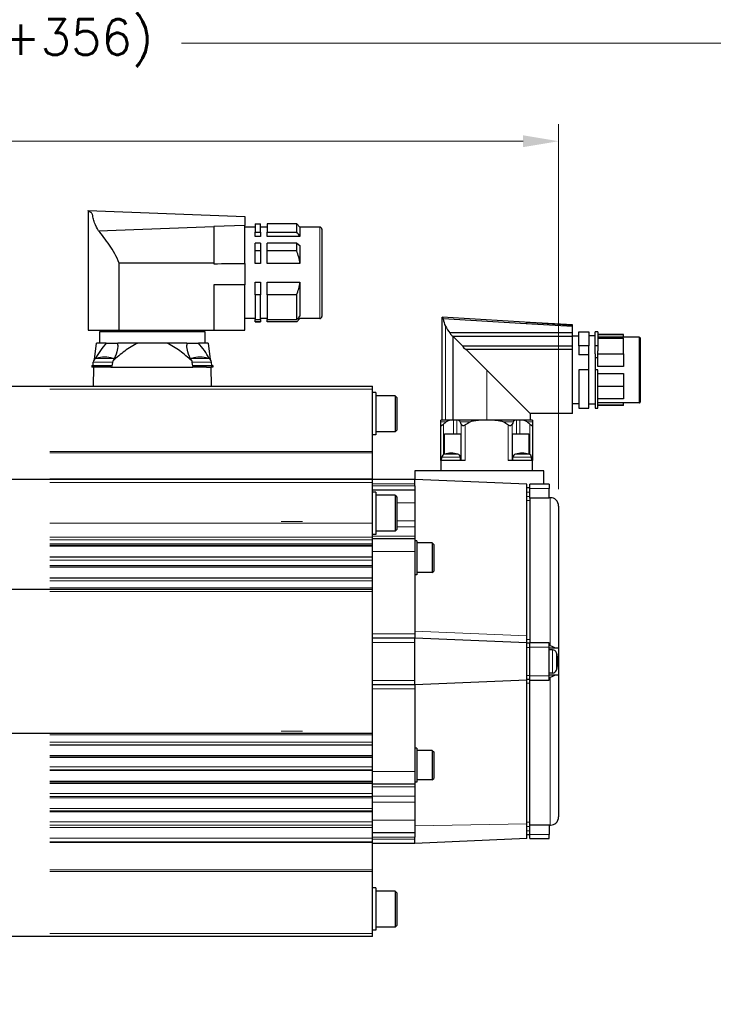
# Model space of a CAD drawing. Extents: x 12273 to 13958, y 5270 to 6468.
# Tile 5 of 22: x 12757 to 12921, y 5850 to 6082. Entities that reach past the tile are written whole.
import ezdxf

# ---------------------------------------------------------------- set-up
doc = ezdxf.new("R2010")
doc.units = 0
doc.header["$LTSCALE"] = 25.4
doc.linetypes.add('DASHEDBIDOT', pattern=[12.4, 3, -3, 0.2, -3, 0.2, -3])
doc.layers.get('Defpoints').update_dxf_attribs({"linetype": 'CONTINUOUS'})
doc.layers.add('ATA-DIM', color=252, linetype='CONTINUOUS', lineweight=25)
doc.layers.add('Layer0000', color=7, linetype='CONTINUOUS', lineweight=25)
doc.styles.get("Standard").update_dxf_attribs({"font": 'simplex.shx'})
doc.dimstyles.new('ata_A1', dxfattribs={"dimtxt": 4.2, "dimasz": 4.2, "dimexe": 2, "dimexo": 2, "dimgap": 2, "dimtad": 0, "dimtih": 1, "dimtoh": 1, "dimdec": 6, "dimdsep": 46, "dimtxsty": 'Standard', "dimcen": 0, "dimclrd": 252, "dimclre": 252, "dimclrt": 4, "dimadec": 6, "dimazin": 2, "dimtfac": 1, "dimtdec": 6, "dimtofl": 0, "dimtmove": 0, "dimatfit": 3, "dimfxl": 0, "dimtolj": 1, "dimtzin": 0, "dimlwd": 0, "dimlwe": 0, "dimarcsym": 0})

# ---------------------------------------------------------------- blocks, each defined once
blk = doc.blocks.new('*D12010')
at = {"layer": 'ATA-DIM', "color": 252, "lineweight": 0}
for p, q in [((12426.58, 6005.39), (12426.58, 6057.79)), ((12884.58, 5971.59), (12884.58, 6057.79)), ((12434.98, 6053.79), (12640.78, 6053.79)), ((12876.18, 6053.79), (12670.37, 6053.79))]:
    blk.add_line(p, q, dxfattribs=at)
at = {"layer": 'ATA-DIM', "color": 252}
for points in [[(12434.98, 6055.19), (12434.98, 6052.39), (12426.58, 6053.79)], [(12876.18, 6052.39), (12876.18, 6055.19), (12884.58, 6053.79)]]:
    blk.add_solid(points, dxfattribs=at)
at = {"layer": 'Defpoints', "color": 0}
for p in [(12884.58, 6053.79), (12426.58, 6001.39), (12884.58, 5967.59)]:
    blk.add_point(p, dxfattribs=at)
at = {"layer": 'ATA-DIM', "color": 4, "insert": (12655.58, 6053.79), "char_height": 8.4, "attachment_point": 5}
blk.add_mtext('\\A1;458', dxfattribs=at)
blk = doc.blocks.new('*D12009')
at = {"layer": 'ATA-DIM', "color": 252, "lineweight": 0}
for p, q in [((12426.58, 6005.39), (12426.58, 6080.99)), ((13082.58, 5853.89), (13082.58, 6080.99)), ((12434.98, 6076.99), (12713.66, 6076.99)), ((13074.18, 6076.99), (12795.49, 6076.99))]:
    blk.add_line(p, q, dxfattribs=at)
at = {"layer": 'ATA-DIM', "color": 252}
for points in [[(12434.98, 6078.39), (12434.98, 6075.59), (12426.58, 6076.99)], [(13074.18, 6075.59), (13074.18, 6078.39), (13082.58, 6076.99)]]:
    blk.add_solid(points, dxfattribs=at)
at = {"layer": 'Defpoints', "color": 0}
for p in [(13082.58, 6076.99), (12426.58, 6001.39), (13082.58, 5849.89)]:
    blk.add_point(p, dxfattribs=at)
at = {"layer": 'ATA-DIM', "color": 4, "insert": (12754.58, 6076.99), "char_height": 8.4, "attachment_point": 5}
blk.add_mtext('\\A1;656(T+356)', dxfattribs=at)

msp = doc.modelspace()

# ---------------------------------------------------------------- linework, layer by layer
at = {"layer": 'Layer0000', "color": 7, "linetype": 'Continuous', "lineweight": 25}
for p, q in [((12773.3748599, 6037.3853494), (12773.3748599, 6009.1353494)), ((12773.3751099, 6037.3853494), (12810.4448599, 6035.9669824)), ((12810.4448599, 6035.9669824), (12810.4448599, 6035.5759181)), ((12810.4448599, 6035.5743119), (12810.4448599, 6035.2995535)), ((12810.4448599, 6035.2995535), (12810.4448599, 6033.8734424)), ((12812.8448599, 6034.2353494), (12814.0948599, 6034.2353494)), ((12812.8448599, 6034.2353494), (12812.8448599, 6032.2905578)), ((12814.0948599, 6032.2905578), (12814.0948599, 6034.2353494)), ((12822.6948599, 6034.2353494), (12815.6948599, 6034.2353494)), ((12815.6948599, 6034.2353494), (12815.6948599, 6032.2905578)), ((12822.6948599, 6032.2905578), (12822.6948599, 6034.2353494)), ((12822.6948617, 6034.2353476), (12823.4448599, 6033.4853494)), ((12775.8828083, 6032.6456413), (12803.0753599, 6033.6116443)), ((12810.4448599, 6033.8734424), (12803.0753599, 6033.6116443)), ((12803.0753599, 6033.6116443), (12803.0753599, 6024.9470871)), ((12810.4448599, 6024.9380446), (12810.4448599, 6033.8719455)), ((12812.8448599, 6033.4853494), (12810.4448599, 6033.4853494)), ((12812.8448599, 6031.3103132), (12812.8448599, 6032.2905578)), ((12812.8448599, 6032.2905578), (12814.0948599, 6032.2905578)), ((12815.6948599, 6033.4853494), (12814.0948599, 6033.4853494)), ((12814.0948599, 6032.2905578), (12814.0948599, 6031.3103132)), ((12815.6948599, 6031.3103132), (12815.6948599, 6032.2905578)), ((12815.6948599, 6032.2905578), (12822.6948599, 6032.2905578)), ((12828.1448599, 6033.4853494), (12823.4448599, 6033.4853494)), ((12823.4448599, 6033.4853494), (12823.4448599, 6031.3103132)), ((12828.6448599, 6032.9853494), (12828.6448599, 6022.6853494)), ((12814.0948599, 6031.3103132), (12812.8448599, 6031.3103132)), ((12814.0948599, 6029.6722421), (12812.8448599, 6029.6722421)), ((12812.8448599, 6027.8984811), (12812.8448599, 6029.6722421)), ((12814.0948599, 6029.6722421), (12814.0948599, 6027.8984811)), ((12823.4448599, 6031.3103132), (12815.6948599, 6031.3103132)), ((12822.6948599, 6029.6722421), (12815.6948599, 6029.6722421)), ((12815.6948599, 6027.8984811), (12815.6948599, 6029.6722421)), ((12822.6948599, 6029.6722421), (12823.4448599, 6029.1895453)), ((12822.6948599, 6027.8984811), (12822.6948599, 6029.6722421)), ((12814.0948599, 6027.8984811), (12812.8448599, 6027.8984811)), ((12812.8448599, 6024.912815), (12812.8448599, 6027.8984811)), ((12814.0948599, 6027.8984811), (12814.0948599, 6024.912815)), ((12822.6948599, 6027.8984811), (12815.6948599, 6027.8984811)), ((12815.6948599, 6024.912815), (12815.6948599, 6027.8984811)), ((12823.4448599, 6029.1895453), (12823.4448599, 6024.912815)), ((12803.0753599, 6024.9470871), (12780.6978476, 6024.9470871)), ((12780.6978476, 6009.1353494), (12780.6978476, 6024.9470871)), ((12803.0753599, 6024.9470871), (12803.0753599, 6024.8488016)), ((12810.4448599, 6024.9380446), (12810.4448599, 6019.8245206)), ((12814.0948599, 6024.912815), (12812.8448599, 6024.912815)), ((12823.4448599, 6024.912815), (12815.6948599, 6024.912815)), ((12828.6448599, 6022.6853494), (12828.6448599, 6012.3853494)), ((12812.8448599, 6017.4722177), (12812.8448599, 6020.4578838)), ((12812.8448599, 6020.4578838), (12814.0948599, 6020.4578838)), ((12814.0948599, 6020.4578838), (12814.0948599, 6017.4722177)), ((12815.6948599, 6017.4722177), (12815.6948599, 6020.4578838)), ((12815.6948599, 6020.4578838), (12823.4448599, 6020.4578838)), ((12823.4448599, 6020.4578838), (12823.4448599, 6012.4194836)), ((12803.0753599, 6019.8779573), (12803.0753599, 6009.1353494)), ((12810.4448599, 6009.1354966), (12810.4448599, 6019.8245159)), ((12812.8448599, 6017.4722177), (12812.8448599, 6011.653733)), ((12814.0948599, 6017.4722177), (12812.8448599, 6017.4722177)), ((12814.0948599, 6011.653733), (12814.0948599, 6017.4722177)), ((12815.6948599, 6017.4722177), (12815.6948599, 6011.653733)), ((12822.6948599, 6017.4722177), (12815.6948599, 6017.4722177)), ((12822.6948599, 6011.653733), (12822.6948599, 6017.4722177)), ((12812.8448599, 6011.8853494), (12810.4448599, 6011.8853494)), ((12812.8448599, 6011.1401842), (12812.8448599, 6011.653733)), ((12812.8448599, 6011.653733), (12814.0948599, 6011.653733)), ((12812.8448599, 6011.1401842), (12812.8448599, 6011.1353494)), ((12814.0948599, 6011.1401842), (12812.8448599, 6011.1401842)), ((12812.8448599, 6011.1353494), (12814.0948599, 6011.1353494)), ((12815.6948599, 6011.8853494), (12814.0948599, 6011.8853494)), ((12814.0948599, 6011.653733), (12814.0948599, 6011.1401842)), ((12814.0948599, 6011.1353494), (12814.0948599, 6011.1401842)), ((12815.6948599, 6011.1401842), (12815.6948599, 6011.653733)), ((12815.6948599, 6011.653733), (12822.6948599, 6011.653733)), ((12815.6948599, 6011.1401842), (12815.6948599, 6011.1353494)), ((12822.6948599, 6011.1401842), (12815.6948599, 6011.1401842)), ((12822.6948599, 6011.1353494), (12815.6948599, 6011.1353494)), ((12822.6948599, 6011.1401842), (12823.4448599, 6011.8927593)), ((12822.6948599, 6011.1353494), (12822.6948599, 6011.1401842)), ((12822.69486, 6011.1353494), (12823.4448599, 6011.8853494)), ((12822.9292391, 6011.8927593), (12823.4448599, 6011.8927593)), ((12823.4448599, 6011.8927593), (12823.4448599, 6011.8853494)), ((12828.1448599, 6011.8853494), (12823.4448599, 6011.8853494)), ((12877.8252274, 6010.985625), (12857.0753599, 6012.2370956)), ((12857.0753599, 6012.1918053), (12857.0753599, 6012.231414)), ((12857.0753599, 5987.9853494), (12857.0753599, 6012.1918053)), ((12876.9355975, 6010.6673092), (12857.3091605, 6011.8207366)), ((12887.8253599, 6010.3783615), (12877.8251001, 6010.9835134)), ((12773.3748599, 6009.1353494), (12780.6978476, 6009.1353494)), ((12776.1224886, 6008.7853494), (12776.0753599, 6006.0853494)), ((12801.0282312, 6008.7853494), (12776.1224886, 6008.7853494)), ((12776.5253599, 6009.1353494), (12776.5253599, 6008.7853494)), ((12780.6978476, 6009.1353494), (12803.0753599, 6009.1353494)), ((12800.6253599, 6009.1353494), (12800.6253599, 6008.7853494)), ((12801.0753599, 6006.0853494), (12801.0282312, 6008.7853495)), ((12803.0753599, 6009.1353494), (12810.4448599, 6009.1353494)), ((12876.1291859, 6008.4867891), (12858.8922593, 6008.4867891)), ((12887.8253599, 6008.4867891), (12876.1291859, 6008.4867891)), ((12887.8253599, 6010.027328), (12876.9355975, 6010.6673092)), ((12887.8253599, 6010.2653121), (12887.8253599, 6010.3845488)), ((12887.8253599, 6010.027328), (12887.8253599, 6010.2653121)), ((12887.8253599, 6008.4867891), (12887.8253599, 6010.027328)), ((12887.8253599, 6007.6891324), (12887.8253599, 6008.4867891)), ((12889.3253599, 6005.424169), (12889.3253599, 6008.7353321)), ((12889.3253599, 6008.7353321), (12891.7253599, 6008.7353321)), ((12891.7253599, 6008.7353321), (12891.7253599, 6005.424169)), ((12893.8253599, 6008.7353321), (12893.2253599, 6008.7353321)), ((12893.2253599, 6005.424169), (12893.2253599, 6008.7353321)), ((12893.8253599, 6008.7353321), (12893.8253599, 6005.424169)), ((12774.9045994, 6002.2234609), (12775.3787797, 6006.0853494)), ((12777.6966871, 6006.0853494), (12775.3787797, 6006.0853494)), ((12777.6966871, 6006.0853494), (12780.3961153, 6006.0853494)), ((12785.1855375, 6006.0853494), (12780.3961153, 6006.0853494)), ((12791.9651823, 6006.0853494), (12785.1855375, 6006.0853494)), ((12796.7546045, 6006.0853494), (12791.9651823, 6006.0853494)), ((12796.7546045, 6006.0853494), (12799.4540328, 6006.0853494)), ((12801.7719401, 6006.0853494), (12799.4540328, 6006.0853494)), ((12801.7719401, 6006.0853494), (12802.2461204, 6002.2234609)), ((12859.6184597, 6007.6891324), (12859.6576944, 6007.6530149)), ((12887.8253599, 6007.6891324), (12859.6184597, 6007.6891324)), ((12859.6576944, 5987.9853494), (12859.6576944, 6007.6530149)), ((12859.6576944, 6007.6530149), (12861.857376, 6005.4533333)), ((12889.3253599, 6007.7353494), (12887.8253599, 6007.7353494)), ((12887.8253599, 6005.4533333), (12887.8253599, 6007.6891324)), ((12893.2253599, 6007.8353494), (12891.7253599, 6007.8353494)), ((12899.9253599, 6008.1353494), (12893.8253599, 6008.1353494)), ((12893.8253599, 6008.1352771), (12899.9253599, 6008.1352771)), ((12899.9253599, 6007.5048281), (12893.8253599, 6007.5048281)), ((12893.8253599, 6007.2527766), (12899.9253599, 6007.2527766)), ((12899.9253599, 6007.5048281), (12899.9253599, 6008.1352771)), ((12903.6253599, 6007.5053494), (12899.9253599, 6007.5053494)), ((12899.9253599, 6003.594909), (12899.9253599, 6007.2527766)), ((12903.8253599, 6007.3053494), (12903.8253599, 5999.7353494)), ((12861.857376, 6005.4533333), (12887.8253599, 6005.4533333)), ((12887.8253599, 6004.5620716), (12862.7486377, 6004.5620716)), ((12867.5753599, 5999.7353494), (12862.7486377, 6004.5620716)), ((12887.8253599, 6004.5620716), (12887.8253599, 6005.4533333)), ((12887.8253599, 5989.4853494), (12887.8253599, 6004.5620716)), ((12891.7253599, 6005.424169), (12889.3253599, 6005.424169)), ((12889.3253599, 6005.424169), (12889.3253599, 6003.3049773)), ((12891.7253599, 6003.5667534), (12891.7253599, 6005.424169)), ((12893.8253599, 6005.424169), (12893.2253599, 6005.424169)), ((12893.2253599, 6003.5667534), (12893.2253599, 6005.424169)), ((12893.8253599, 6005.424169), (12893.8253599, 6004.2624567)), ((12893.8253599, 6003.594909), (12893.8253599, 6004.2624567)), ((12774.55036, 6000.7653498), (12774.6244846, 6001.6125987)), ((12802.6003599, 6000.7653498), (12802.5262352, 6001.6125987)), ((12891.7253599, 6003.3049773), (12889.3253599, 6003.3049773)), ((12891.7253599, 5999.8086494), (12891.7253599, 6003.5667534)), ((12893.2253599, 6003.5667534), (12893.2253599, 5999.8086494)), ((12893.8253599, 6002.6049123), (12893.2253599, 6002.6049123)), ((12893.8253599, 6003.594909), (12899.9253599, 6003.594909)), ((12893.8253599, 6000.5479253), (12893.8253599, 6003.594909)), ((12899.9253599, 6003.594909), (12899.9253599, 6000.5479253)), ((12774.3003599, 6000.7653494), (12774.3003599, 6000.3853494)), ((12774.3003599, 6000.7653494), (12777.3003599, 6000.7653494)), ((12774.6789077, 6000.3853494), (12774.3003599, 6000.3853494)), ((12774.6789077, 6000.3853494), (12774.6003599, 5995.8853494)), ((12775.7975506, 6000.3853494), (12774.6789077, 6000.3853494)), ((12777.3003599, 6000.3853494), (12775.7975506, 6000.3853494)), ((12777.3003599, 6000.7653494), (12779.1016955, 6000.7653494)), ((12778.8031693, 6000.3853494), (12777.3003599, 6000.3853494)), ((12778.8031693, 6000.3853494), (12779.0337657, 6000.3853494)), ((12779.0337657, 6000.3853494), (12798.1169542, 6000.3853494)), ((12798.0490244, 6000.7653494), (12799.8503599, 6000.7653494)), ((12798.3475506, 6000.3853494), (12798.1169542, 6000.3853494)), ((12799.8503599, 6000.3853494), (12798.3475506, 6000.3853494)), ((12799.8503599, 6000.7653494), (12802.8503599, 6000.7653494)), ((12801.3531693, 6000.3853494), (12799.8503599, 6000.3853494)), ((12801.3531693, 6000.3853494), (12802.4718121, 6000.3853494)), ((12802.8503599, 6000.3853494), (12802.4718121, 6000.3853494)), ((12802.5503599, 5995.8853494), (12802.4718121, 6000.3853494)), ((12802.8503599, 6000.7653494), (12802.8503599, 6000.3853494)), ((12877.8253599, 5989.4853494), (12867.5753599, 5999.7353494)), ((12889.3253599, 5999.8086494), (12889.3253599, 5990.7353494)), ((12891.7253599, 5999.8086494), (12889.3253599, 5999.8086494)), ((12891.7253599, 5990.7353494), (12891.7253599, 5999.8086494)), ((12893.2253599, 5999.8086494), (12893.2253599, 5990.7353494)), ((12893.8253599, 5999.8086494), (12893.2253599, 5999.8086494)), ((12899.9253599, 6000.5479253), (12893.8253599, 6000.5479253)), ((12893.8253599, 5990.7353494), (12893.8253599, 5999.8086494)), ((12903.8253599, 5999.7353494), (12903.8253599, 5992.1653494)), ((12893.8253599, 5998.9227735), (12899.9253599, 5998.9227735)), ((12899.9253599, 5998.9227735), (12899.9253599, 5995.8757898)), ((12661.5753599, 5995.8853494), (12840.5753599, 5995.8853494)), ((12840.5753599, 5995.1853494), (12840.5753599, 5995.8853494)), ((12840.5753599, 5980.5215257), (12840.5753599, 5995.1853494)), ((12899.9253599, 5995.8757898), (12893.8253599, 5995.8757898)), ((12899.9253599, 5995.8757898), (12899.9253599, 5992.8968062)), ((12841.3753599, 5994.3853494), (12840.5753599, 5994.3853494)), ((12841.3753599, 5994.3853494), (12841.3753599, 5989.3853494)), ((12845.9753599, 5993.6353494), (12841.3753599, 5993.6353494)), ((12845.9753599, 5993.6353494), (12846.3753699, 5993.2353394)), ((12845.9753599, 5993.6353494), (12845.9753599, 5989.3853494)), ((12846.3753599, 5993.2353494), (12846.3753599, 5989.3853494)), ((12899.9253599, 5992.8968062), (12893.8253599, 5992.8968062)), ((12889.3253599, 5991.7353494), (12887.8253599, 5991.7353494)), ((12889.3253599, 5990.7353494), (12891.7253599, 5990.7353494)), ((12893.2253599, 5991.6353494), (12891.7253599, 5991.6353494)), ((12893.2253599, 5990.7353494), (12893.8253599, 5990.7353494)), ((12893.8253599, 5992.0819612), (12899.9253599, 5992.0819612)), ((12899.9253599, 5991.434129), (12893.8253599, 5991.434129)), ((12899.9253599, 5991.3353494), (12893.8253599, 5991.3353494)), ((12899.9253599, 5991.434129), (12899.9253599, 5992.0819612)), ((12903.6253599, 5991.9653494), (12899.9253599, 5991.9653494)), ((12899.9253599, 5991.3353494), (12899.9253599, 5991.434129)), ((12841.3753599, 5989.3853494), (12841.3753599, 5984.3853494)), ((12845.9753599, 5989.3853494), (12845.9753599, 5985.1353494)), ((12846.3753599, 5989.3853494), (12846.3753599, 5985.5353494)), ((12856.7753599, 5987.4589258), (12856.7753599, 5987.8739181)), ((12859.4561914, 5987.8853494), (12856.926127, 5987.8853494)), ((12857.0753599, 5987.9853494), (12857.8321916, 5987.9853494)), ((12857.7253599, 5987.9853494), (12857.7253599, 5987.8853494)), ((12857.8321916, 5987.9853494), (12859.6576944, 5987.9853494)), ((12859.7564359, 5987.8853494), (12859.4561914, 5987.8853494)), ((12859.6576944, 5987.9853494), (12867.5753599, 5987.9853494)), ((12860.5582452, 5987.8853494), (12859.7564359, 5987.8853494)), ((12860.6844046, 5987.8853494), (12860.5582452, 5987.8853494)), ((12874.4663153, 5987.8853494), (12860.6844046, 5987.8853494)), ((12867.5753599, 5987.9853494), (12877.8253599, 5987.9853494)), ((12874.5924746, 5987.8853494), (12874.4663153, 5987.8853494)), ((12875.3942839, 5987.8853494), (12874.5924746, 5987.8853494)), ((12875.6945284, 5987.8853494), (12875.3942839, 5987.8853494)), ((12878.2245929, 5987.8853494), (12875.6945284, 5987.8853494)), ((12877.4253599, 5987.9853494), (12877.4253599, 5987.8853494)), ((12887.8253599, 5989.4853494), (12877.8202146, 5989.4853494)), ((12877.8253599, 5989.4843142), (12877.8253599, 5987.9853494)), ((12878.3753599, 5987.8677561), (12878.3753599, 5987.4589258)), ((12845.9753599, 5985.1353494), (12846.3753699, 5985.5353594)), ((12856.7753599, 5986.7802259), (12856.7753599, 5987.4589258)), ((12856.7753599, 5978.3853494), (12856.7753599, 5986.7802259)), ((12878.3753599, 5987.4589258), (12878.3753599, 5986.7802259)), ((12878.3753599, 5986.7802259), (12878.3753599, 5978.3853494)), ((12841.3753599, 5984.3853494), (12840.5753599, 5984.3853494)), ((12845.9753599, 5985.1353494), (12841.3753599, 5985.1353494)), ((12857.631517, 5984.6853494), (12859.7564359, 5984.6853494)), ((12857.631517, 5979.8833274), (12857.631517, 5984.6853494)), ((12859.7564359, 5984.6853494), (12860.5582452, 5984.6853494)), ((12860.5582452, 5984.6853494), (12861.4511123, 5984.6853494)), ((12861.4511123, 5984.6853494), (12861.4511123, 5978.3853494)), ((12873.6996075, 5984.6853494), (12874.5924746, 5984.6853494)), ((12873.6996075, 5978.3853494), (12873.6996075, 5984.6853494)), ((12874.5924746, 5984.6853494), (12875.3942839, 5984.6853494)), ((12875.3942839, 5984.6853494), (12877.5192029, 5984.6853494)), ((12877.5192029, 5984.6853494), (12877.5192029, 5979.8833274)), ((12840.5753599, 5980.1454941), (12840.5753599, 5980.5215257)), ((12840.5753599, 5974.0558039), (12840.5753599, 5980.1454941)), ((12856.7753599, 5978.3853494), (12856.7753599, 5975.8853494)), ((12862.475364, 5978.3853494), (12856.7753599, 5978.3853494)), ((12856.9253599, 5978.3853496), (12856.9937752, 5979.1673394)), ((12861.4253599, 5978.3853496), (12861.3569447, 5979.1673394)), ((12878.3753599, 5978.3853494), (12872.6753558, 5978.3853494)), ((12873.7253599, 5978.3853496), (12873.7937752, 5979.1673394)), ((12878.2253599, 5978.3853496), (12878.1569447, 5979.1673394)), ((12878.3753599, 5975.8853494), (12878.3753599, 5978.3853494)), ((12881.0753599, 5975.8853494), (12850.5753599, 5975.8853494)), ((12850.5753599, 5975.8853494), (12850.5753599, 5975.3853494)), ((12881.0753599, 5975.3853494), (12881.0753599, 5975.8853494)), ((12840.5753599, 5973.8853494), (12661.5753599, 5973.8853494)), ((12840.5753599, 5973.8853494), (12840.5753599, 5974.0558039)), ((12850.5753599, 5973.8853494), (12840.5753599, 5973.8853494)), ((12840.5753599, 5973.1853494), (12840.5753599, 5973.8853494)), ((12850.5753599, 5975.3853494), (12850.5753599, 5973.8853494)), ((12877.0753599, 5972.7353494), (12850.5753599, 5973.8853494)), ((12850.5753599, 5972.8841822), (12850.5753599, 5973.8853494)), ((12881.0753599, 5972.7353494), (12881.0753599, 5975.3853494)), ((12840.5753599, 5963.9740245), (12840.5753599, 5973.1853494)), ((12850.5753599, 5971.3853494), (12840.5753599, 5971.3853494)), ((12850.5753599, 5972.3853494), (12850.5753599, 5972.8841822)), ((12850.5753599, 5972.3853494), (12850.5753599, 5971.3853494)), ((12850.5753599, 5971.3853494), (12850.5753599, 5968.3853494)), ((12877.0753599, 5971.7353494), (12877.0753599, 5972.7353494)), ((12877.7753599, 5971.8853494), (12877.0753599, 5971.8853494)), ((12877.0753599, 5971.2308882), (12877.0753599, 5971.7353494)), ((12877.0753599, 5969.2555864), (12877.0753599, 5971.2308882)), ((12882.3753599, 5972.7353494), (12877.7753599, 5972.7353494)), ((12877.7753599, 5971.7353494), (12877.7753599, 5972.7353494)), ((12877.7753599, 5969.4853818), (12877.7753599, 5971.7353494)), ((12882.3753599, 5972.7353494), (12882.3753599, 5971.7353494)), ((12882.3753599, 5969.4853818), (12882.3753599, 5971.7353494)), ((12841.3753599, 5970.8853494), (12840.5753599, 5970.8853494)), ((12841.3753599, 5970.8853494), (12841.3753599, 5965.8853494)), ((12845.9753599, 5970.1353494), (12841.3753599, 5970.1353494)), ((12845.9753599, 5970.1353494), (12846.3753699, 5969.7353394)), ((12845.9753599, 5970.1353494), (12845.9753599, 5965.8853494)), ((12846.3753599, 5969.7353494), (12846.3753599, 5965.8853494)), ((12877.0753599, 5936.9720078), (12877.0753599, 5969.2555864)), ((12877.7753599, 5969.4853818), (12877.7753599, 5935.2853494)), ((12882.3753599, 5969.4853818), (12877.7753599, 5969.4853818)), ((12882.671957, 5969.5515648), (12882.3753599, 5969.5515648)), ((12850.5753599, 5968.3853494), (12850.5753599, 5964.1367765)), ((12884.5753599, 5967.5917521), (12884.5753599, 5934.1353494)), ((12841.3753599, 5965.8853494), (12841.3753599, 5960.8853494)), ((12845.9753599, 5965.8853494), (12845.9753599, 5961.6353494)), ((12846.3753599, 5965.8853494), (12846.3753599, 5962.0353494)), ((12840.5753599, 5963.5410118), (12840.5753599, 5963.9740245)), ((12840.5753599, 5960.2594713), (12840.5753599, 5963.5410118)), ((12845.9753599, 5961.6353494), (12846.3753699, 5962.0353594)), ((12850.5753599, 5964.1367765), (12850.5753599, 5962.722563)), ((12850.5753599, 5962.722563), (12850.5753599, 5960.4711358)), ((12841.3753599, 5960.8853494), (12840.5753599, 5960.8853494)), ((12840.5753599, 5959.6072078), (12840.5753599, 5960.2594713)), ((12850.5753599, 5959.8853494), (12840.5753599, 5959.8853494)), ((12840.5753599, 5958.6700907), (12840.5753599, 5959.6072078)), ((12845.9753599, 5961.6353494), (12841.3753599, 5961.6353494)), ((12850.5753599, 5960.4711358), (12850.5753599, 5959.8853494)), ((12850.5753599, 5959.8853494), (12850.5753599, 5956.8853494)), ((12840.5753599, 5958.3831206), (12840.5753599, 5958.6700907)), ((12840.5753599, 5958.1330179), (12840.5753599, 5958.3831206)), ((12840.5753599, 5955.6376809), (12840.5753599, 5958.1330179)), ((12851.0753599, 5959.3853494), (12850.5753599, 5959.3853494)), ((12851.0753599, 5959.3853494), (12851.0753599, 5955.3853494)), ((12854.7253599, 5958.8853494), (12851.0753599, 5958.8853494)), ((12854.7253599, 5958.8853456), (12854.7253599, 5955.3853494)), ((12854.7253694, 5958.8853399), (12855.0753654, 5958.5353439)), ((12855.0753599, 5958.5353494), (12855.0753599, 5955.3853494)), ((12840.5753599, 5955.4898872), (12840.5753599, 5955.6376809)), ((12840.5753599, 5954.8082026), (12840.5753599, 5955.4898872)), ((12850.5753599, 5956.8853494), (12850.5753599, 5937.3853494)), ((12851.0753599, 5955.3853494), (12851.0753599, 5951.3853494)), ((12854.7253599, 5955.3853494), (12854.7253599, 5951.8853532)), ((12855.0753599, 5955.3853494), (12855.0753599, 5952.2353494)), ((12840.5753599, 5953.5777792), (12840.5753599, 5954.8082026)), ((12840.5753599, 5953.2519364), (12840.5753599, 5953.5777792)), ((12840.5753599, 5953.1330179), (12840.5753599, 5953.2519364)), ((12840.5753599, 5950.6376809), (12840.5753599, 5953.1330179)), ((12840.5753599, 5950.5939984), (12840.5753599, 5950.6376809)), ((12840.5753599, 5949.9494038), (12840.5753599, 5950.5939984)), ((12851.0753599, 5951.3853494), (12850.5753599, 5951.3853494)), ((12854.7253599, 5951.8853494), (12851.0753599, 5951.8853494)), ((12854.7253694, 5951.8853589), (12855.0753654, 5952.2353549)), ((12840.5753599, 5948.2527736), (12840.5753599, 5949.9494038)), ((12840.5753599, 5947.8853494), (12840.5753599, 5948.2527736)), ((12840.5753599, 5947.8853494), (12666.5753599, 5947.8853494)), ((12840.5753599, 5947.3853494), (12840.5753599, 5947.8853494)), ((12840.5753599, 5914.3853494), (12840.5753599, 5947.3853494)), ((12850.5753599, 5936.3853494), (12840.5753599, 5936.3853494)), ((12850.5753599, 5937.3853494), (12850.5753599, 5936.3853494)), ((12877.0753599, 5935.2853494), (12850.5753599, 5936.3853494)), ((12850.5753599, 5936.0778988), (12850.5753599, 5936.3853494)), ((12877.0753599, 5935.2853494), (12877.0753599, 5936.9720078)), ((12850.5753599, 5935.3853494), (12850.5753599, 5936.0778876)), ((12850.5753599, 5926.3853494), (12850.5753599, 5935.3853494)), ((12877.0753599, 5934.2853494), (12877.0753599, 5935.2853494)), ((12877.7753599, 5935.1853494), (12877.0753599, 5935.1853494)), ((12877.0753599, 5927.4853494), (12877.0753599, 5934.2853494)), ((12882.3753599, 5935.2853494), (12877.7753599, 5935.2853494)), ((12877.7753599, 5934.2853494), (12877.7753599, 5935.2853494)), ((12877.7753599, 5927.4853494), (12877.7753599, 5934.2853494)), ((12882.3753599, 5934.2853494), (12882.3753599, 5935.2853494)), ((12882.3753599, 5927.4853494), (12882.3753599, 5934.2853494)), ((12882.3753599, 5934.1353494), (12883.9482742, 5934.1353494)), ((12883.9482742, 5934.1353494), (12884.5753599, 5934.1353494)), ((12884.5753599, 5934.1353494), (12884.5753599, 5927.6353494)), ((12883.1144801, 5933.6353494), (12882.3753599, 5933.6353494)), ((12877.0753599, 5926.4853494), (12877.0753599, 5927.4853494)), ((12877.7753599, 5926.4853494), (12877.7753599, 5927.4853494)), ((12883.1144801, 5928.1353494), (12882.3753599, 5928.1353494)), ((12883.9482742, 5927.6353494), (12882.3753599, 5927.6353494)), ((12882.3753599, 5926.4853494), (12882.3753599, 5927.4853494)), ((12884.5753599, 5927.6353494), (12883.9482742, 5927.6353494)), ((12884.5753599, 5927.6353494), (12884.5753599, 5894.1789467)), ((12850.5753927, 5925.3853508), (12840.5753599, 5925.3853494)), ((12877.0753599, 5926.4853494), (12850.5753599, 5925.3853494)), ((12850.5753599, 5925.3853495), (12850.5753599, 5926.3853494)), ((12850.5753599, 5925.3853494), (12850.5753599, 5924.3853494)), ((12877.7753599, 5926.5853494), (12877.0753599, 5926.5853494)), ((12877.0753599, 5924.7986909), (12877.0753599, 5926.4853494)), ((12877.0753599, 5892.5151124), (12877.0753599, 5924.7986909)), ((12877.7753599, 5926.4853494), (12882.3753599, 5926.4853494)), ((12877.7753599, 5892.285317), (12877.7753599, 5926.4853494)), ((12850.5753599, 5924.3853494), (12850.5753599, 5904.8853494)), ((12840.5753599, 5913.8853494), (12666.5753599, 5913.8853494)), ((12840.5753599, 5913.8853494), (12840.5753599, 5914.3853494)), ((12840.5753599, 5913.5179252), (12840.5753599, 5913.8853494)), ((12840.5753599, 5911.8212949), (12840.5753599, 5913.5179252)), ((12840.5753599, 5911.1767004), (12840.5753599, 5911.8212949)), ((12840.5753599, 5911.1330179), (12840.5753599, 5911.1767004)), ((12840.5753599, 5908.6376809), (12840.5753599, 5911.1330179)), ((12840.5753599, 5908.5187623), (12840.5753599, 5908.6376809)), ((12840.5753599, 5908.1929196), (12840.5753599, 5908.5187623)), ((12851.0753599, 5910.3853494), (12850.5753599, 5910.3853494)), ((12851.0753599, 5910.3853494), (12851.0753599, 5906.3853494)), ((12854.7253599, 5909.8853494), (12851.0753599, 5909.8853494)), ((12854.7253599, 5909.8853456), (12854.7253599, 5906.3853494)), ((12854.7253694, 5909.8853399), (12855.0753654, 5909.5353439)), ((12855.0753599, 5909.5353494), (12855.0753599, 5906.3853494)), ((12840.5753599, 5905.9938622), (12840.5753599, 5908.1929196)), ((12851.0753599, 5906.3853494), (12851.0753599, 5902.3853494)), ((12854.7253599, 5906.3853494), (12854.7253599, 5902.8853532)), ((12855.0753599, 5906.3853494), (12855.0753599, 5903.2353494)), ((12840.5753599, 5905.3047835), (12840.5753599, 5905.9938622)), ((12840.5753599, 5905.1330179), (12840.5753599, 5905.3047835)), ((12840.5753599, 5902.6376809), (12840.5753599, 5905.1330179)), ((12850.5753599, 5904.8853494), (12850.5753599, 5901.8853494)), ((12840.5753599, 5902.3573956), (12840.5753599, 5902.6376809)), ((12840.5753599, 5902.0782299), (12840.5753599, 5902.3573956)), ((12840.5753599, 5899.7249305), (12840.5753599, 5902.0782299)), ((12850.5753599, 5901.8853494), (12840.5753599, 5901.8853494)), ((12851.0753599, 5902.3853494), (12850.5753599, 5902.3853494)), ((12850.5753599, 5901.8853494), (12850.5753599, 5901.299563)), ((12854.7253599, 5902.8853494), (12851.0753599, 5902.8853494)), ((12854.7253694, 5902.8853589), (12855.0753654, 5903.2353549)), ((12840.5753599, 5898.9879973), (12840.5753599, 5899.7249305)), ((12850.5753599, 5901.299563), (12850.5753599, 5899.0481358)), ((12840.5753599, 5898.6330179), (12840.5753599, 5898.9879973)), ((12840.5753599, 5896.1376809), (12840.5753599, 5898.6330179)), ((12850.5753599, 5899.0481358), (12850.5753599, 5897.6339223)), ((12850.5753599, 5897.6339223), (12850.5753599, 5893.3853494)), ((12840.5753599, 5895.6249056), (12840.5753599, 5896.1376809)), ((12840.5753599, 5895.3967436), (12840.5753599, 5895.6249056)), ((12840.5753599, 5893.0323086), (12840.5753599, 5895.3967436)), ((12840.5753599, 5892.2442867), (12840.5753599, 5893.0323086)), ((12840.5753599, 5891.6330179), (12840.5753599, 5892.2442867)), ((12850.5753599, 5893.3853494), (12850.5753599, 5890.3853494)), ((12877.0753599, 5890.5398106), (12877.0753599, 5892.5151124)), ((12877.7753599, 5892.285317), (12882.3753599, 5892.285317)), ((12877.7753599, 5890.0353494), (12877.7753599, 5892.285317)), ((12882.3753599, 5892.285317), (12882.3753599, 5890.0353494)), ((12882.6721089, 5892.219134), (12882.3753599, 5892.219134)), ((12840.5753599, 5889.1376809), (12840.5753599, 5891.6330179)), ((12850.5753599, 5890.3853494), (12840.5753599, 5890.3853494)), ((12850.5753599, 5890.3853494), (12850.5753599, 5889.3853494)), ((12877.0753599, 5890.0353494), (12877.0753599, 5890.5398106)), ((12877.0753599, 5889.0353494), (12877.0753599, 5890.0353494)), ((12877.7753599, 5889.8853494), (12877.0753599, 5889.8853494)), ((12877.7753599, 5889.0353494), (12877.7753599, 5890.0353494)), ((12882.3753599, 5889.0353494), (12882.3753599, 5890.0353494)), ((12840.5753599, 5888.2894406), (12840.5753599, 5889.1376809)), ((12840.5753599, 5888.1168503), (12840.5753599, 5888.2894406)), ((12840.5753599, 5881.6252047), (12840.5753599, 5888.1168503)), ((12850.5753599, 5887.8853494), (12840.5753599, 5887.8853494)), ((12850.5753599, 5888.8853494), (12850.5753599, 5889.3853494)), ((12877.0753599, 5889.0353494), (12850.5753599, 5887.8853494)), ((12850.5753599, 5888.1639789), (12850.5753599, 5888.8853494)), ((12850.5753599, 5887.8853494), (12850.5753599, 5888.1639682)), ((12877.7753599, 5889.0353494), (12882.3753599, 5889.0353494)), ((12840.5753599, 5881.2491731), (12840.5753599, 5881.6252047)), ((12840.5753599, 5866.5853494), (12840.5753599, 5881.2491731)), ((12841.3753599, 5877.3853494), (12840.5753599, 5877.3853494)), ((12841.3753599, 5877.3853494), (12841.3753599, 5872.3853494)), ((12845.9753599, 5876.6353494), (12841.3753599, 5876.6353494)), ((12845.9753599, 5876.6353494), (12846.3753699, 5876.2353394)), ((12845.9753599, 5876.6353494), (12845.9753599, 5872.3853494)), ((12846.3753599, 5876.2353494), (12846.3753599, 5872.3853494)), ((12841.3753599, 5872.3853494), (12841.3753599, 5867.3853494)), ((12845.9753599, 5872.3853494), (12845.9753599, 5868.1353494)), ((12846.3753599, 5872.3853494), (12846.3753599, 5868.5353494)), ((12841.3753599, 5867.3853494), (12840.5753599, 5867.3853494)), ((12840.5753599, 5865.8853494), (12840.5753599, 5866.5853494)), ((12845.9753599, 5868.1353494), (12841.3753599, 5868.1353494)), ((12845.9753599, 5868.1353494), (12846.3753699, 5868.5353594)), ((12840.5753599, 5865.8853494), (12661.5753599, 5865.8853494))]:
    msp.add_line(p, q, dxfattribs=at)
at = {"layer": 'Layer0000', "color": 251, "linetype": 'DASHEDBIDOT', "lineweight": 18}
for p, q in [((12828.1448599, 6033.4853494), (12828.1448599, 6022.6853494)), ((12828.1448599, 6022.6853494), (12828.1448599, 6011.8853494)), ((12877.1079191, 6010.9267766), (12887.8253599, 6010.2653121)), ((12857.8321916, 6010.0829699), (12857.8321916, 5987.9853494)), ((12903.6253599, 5999.7353494), (12903.6253599, 6007.5053494)), ((12774.6244846, 6001.6125983), (12777.3003599, 6001.6125983)), ((12775.3407325, 6002.4854581), (12777.3003599, 6002.4854581)), ((12777.3003599, 6002.4854581), (12779.2599873, 6002.4854581)), ((12777.3003599, 6001.6125983), (12779.2405901, 6001.6125983)), ((12797.8907325, 6002.4854581), (12799.8503599, 6002.4854581)), ((12797.9101297, 6001.6125983), (12799.8503599, 6001.6125983)), ((12799.8503599, 6002.4854581), (12801.8099873, 6002.4854581)), ((12799.8503599, 6001.6125983), (12802.5262352, 6001.6125983)), ((12867.5753599, 5987.9853494), (12867.5753599, 5999.7353494)), ((12903.6253599, 5991.9653494), (12903.6253599, 5999.7353494)), ((12840.5753599, 5995.1853494), (12661.5753599, 5995.1853494)), ((12859.7564359, 5984.6853494), (12859.7564359, 5987.8853494)), ((12860.5582452, 5984.6853494), (12860.5582452, 5987.8853494)), ((12874.5924746, 5984.6853494), (12874.5924746, 5987.8853494)), ((12875.3942839, 5987.8853494), (12875.3942839, 5984.6853494)), ((12857.9705584, 5987.4589258), (12856.7753599, 5987.4589258)), ((12857.3879795, 5986.9366145), (12857.3879795, 5979.7888391)), ((12863.7174, 5987.4589258), (12861.3086509, 5987.4589258)), ((12861.553444, 5978.3853494), (12861.553444, 5986.9366145)), ((12862.475364, 5986.7802259), (12862.475364, 5978.3853494)), ((12873.8420689, 5987.4589258), (12871.4333198, 5987.4589258)), ((12872.6753558, 5978.3853494), (12872.6753558, 5986.7802259)), ((12873.5972758, 5986.9366145), (12873.5972758, 5978.3853494)), ((12878.3753599, 5987.4589258), (12877.1801615, 5987.4589258)), ((12877.7627403, 5979.7888391), (12877.7627403, 5986.9366145)), ((12840.5753599, 5980.5215257), (12661.5753599, 5980.5215257)), ((12840.5753599, 5980.1454941), (12661.5753599, 5980.1454941)), ((12856.9937752, 5979.1673392), (12859.1753599, 5979.1673392)), ((12857.5777112, 5979.8687324), (12859.1753599, 5979.8687324)), ((12859.1753599, 5979.8687324), (12860.7730087, 5979.8687324)), ((12859.1753599, 5979.1673392), (12861.3569447, 5979.1673392)), ((12873.7937752, 5979.1673392), (12875.9753599, 5979.1673392)), ((12874.3777112, 5979.8687324), (12875.9753599, 5979.8687324)), ((12875.9753599, 5979.8687324), (12877.5730087, 5979.8687324)), ((12875.9753599, 5979.1673392), (12878.1569447, 5979.1673392)), ((12840.5753599, 5974.0558039), (12661.5753599, 5974.0558039)), ((12840.5753599, 5973.1853494), (12661.5753599, 5973.1853494)), ((12850.5753927, 5972.8841822), (12840.5753599, 5972.8853494)), ((12850.5753599, 5972.3853494), (12840.5753599, 5972.3853494)), ((12882.3753599, 5971.7353494), (12877.7753599, 5971.7353494)), ((12877.7753599, 5970.8853494), (12877.0753599, 5970.8853494)), ((12877.7753599, 5969.8767908), (12877.0753599, 5969.8767908)), ((12877.7753599, 5968.8859028), (12877.0753599, 5968.8859028)), ((12882.5753599, 5969.5491687), (12882.3753599, 5969.5491687)), ((12882.5753599, 5969.5491687), (12882.5753599, 5934.6842412)), ((12850.5753599, 5968.3853494), (12846.3753599, 5968.3853494)), ((12666.5753599, 5963.9740245), (12840.5753599, 5963.9740245)), ((12840.5753599, 5963.5410118), (12666.5753599, 5963.5410118)), ((12850.5753599, 5964.1367765), (12846.3753599, 5964.1367765)), ((12850.5753599, 5962.722563), (12846.3753599, 5962.722563)), ((12840.5753599, 5960.2594713), (12666.5753599, 5960.2594713)), ((12840.5753599, 5959.6072078), (12666.5753599, 5959.6072078)), ((12850.5753599, 5960.4711358), (12840.5753599, 5960.4711358)), ((12840.5753599, 5958.6700907), (12666.5753599, 5958.6700907)), ((12840.5753599, 5958.3831206), (12666.5753599, 5958.3831206)), ((12840.5753599, 5958.1330179), (12666.5753599, 5958.1330179)), ((12840.5753599, 5955.6376809), (12666.5753599, 5955.6376809)), ((12840.5753599, 5955.4898872), (12666.5753599, 5955.4898872)), ((12850.5753599, 5956.8853494), (12840.5753599, 5956.8853494)), ((12840.5753599, 5954.8082026), (12666.5753599, 5954.8082026)), ((12840.5753599, 5953.5777792), (12666.5753599, 5953.5777792)), ((12840.5753599, 5953.2519364), (12666.5753599, 5953.2519364)), ((12840.5753599, 5953.1330179), (12666.5753599, 5953.1330179)), ((12840.5753599, 5950.6376809), (12666.5753599, 5950.6376809)), ((12840.5753599, 5950.5939984), (12666.5753599, 5950.5939984)), ((12840.5753599, 5949.9494038), (12666.5753599, 5949.9494038)), ((12840.5753599, 5948.2527736), (12666.5753599, 5948.2527736)), ((12840.5753599, 5947.3853494), (12666.5753599, 5947.3853494)), ((12850.5753599, 5937.3853494), (12840.5753599, 5937.3853494)), ((12850.5753599, 5938.0239034), (12877.0753599, 5936.9720078)), ((12850.5753599, 5935.3853494), (12840.5753599, 5935.3853494)), ((12877.7753599, 5936.0506607), (12877.0753599, 5936.0506607)), ((12877.7753599, 5934.1853494), (12877.0753599, 5934.1853494)), ((12877.7753599, 5934.2853494), (12882.3753599, 5934.2853494)), ((12882.3753599, 5934.6842412), (12882.5753599, 5934.6842412)), ((12883.1144801, 5933.6353494), (12883.1144801, 5930.8853494)), ((12884.071, 5932.9270162), (12884.071, 5930.8853494)), ((12883.1144801, 5930.8853494), (12883.1144801, 5928.1353494)), ((12884.071, 5930.8853494), (12884.071, 5928.8436825)), ((12877.7753599, 5927.5853494), (12877.0753599, 5927.5853494)), ((12877.7753599, 5927.4853494), (12882.3753599, 5927.4853494)), ((12882.5753599, 5927.0864576), (12882.3753599, 5927.0864576)), ((12882.5753599, 5927.0864576), (12882.5753599, 5892.2215301)), ((12850.5753599, 5926.3853494), (12840.5753599, 5926.3853494)), ((12877.7753599, 5925.7200381), (12877.0753599, 5925.7200381)), ((12850.5753599, 5924.3853494), (12840.5753599, 5924.3853494)), ((12666.5753599, 5914.3853494), (12840.5753599, 5914.3853494)), ((12840.5753599, 5913.5179252), (12666.5753599, 5913.5179252)), ((12840.5753599, 5911.8212949), (12666.5753599, 5911.8212949)), ((12840.5753599, 5911.1767004), (12666.5753599, 5911.1767004)), ((12840.5753599, 5911.1330179), (12666.5753599, 5911.1330179)), ((12840.5753599, 5908.6376809), (12666.5753599, 5908.6376809)), ((12840.5753599, 5908.5187623), (12666.5753599, 5908.5187623)), ((12840.5753599, 5908.1929196), (12666.5753599, 5908.1929196)), ((12840.5753599, 5905.9938622), (12666.5753599, 5905.9938622)), ((12840.5753599, 5905.3047835), (12666.5753599, 5905.3047835)), ((12840.5753599, 5905.1330179), (12666.5753599, 5905.1330179)), ((12850.5753599, 5904.8853494), (12840.5753599, 5904.8853494)), ((12840.5753599, 5902.6376809), (12666.5753599, 5902.6376809)), ((12840.5753599, 5902.3573956), (12666.5753599, 5902.3573956)), ((12840.5753599, 5902.0782299), (12666.5753599, 5902.0782299)), ((12840.5753599, 5899.7249305), (12666.5753599, 5899.7249305)), ((12850.5753599, 5901.299563), (12840.5753599, 5901.299563)), ((12840.5753599, 5898.9879973), (12666.5753599, 5898.9879973)), ((12840.5753599, 5898.6330179), (12666.5753599, 5898.6330179)), ((12850.5753599, 5899.0481358), (12840.5753599, 5899.0481358)), ((12850.5753599, 5897.6339223), (12840.5753599, 5897.6339223)), ((12840.5753599, 5896.1376809), (12666.5753599, 5896.1376809)), ((12840.5753599, 5895.6249056), (12666.5753599, 5895.6249056)), ((12840.5753599, 5895.3967436), (12666.5753599, 5895.3967436)), ((12840.5753599, 5893.0323086), (12666.5753599, 5893.0323086)), ((12840.5753599, 5892.2442867), (12666.5753599, 5892.2442867)), ((12850.5753599, 5893.3853494), (12840.5753599, 5893.3853494)), ((12850.5753599, 5892.0357542), (12877.0753599, 5892.5151124)), ((12877.7753599, 5892.884796), (12877.0753599, 5892.884796)), ((12882.3753599, 5892.2215301), (12882.5753599, 5892.2215301)), ((12840.5753599, 5891.6330179), (12666.5753599, 5891.6330179)), ((12877.7753599, 5891.893908), (12877.0753599, 5891.893908)), ((12877.7753599, 5890.8853494), (12877.0753599, 5890.8853494)), ((12882.3753599, 5890.0353494), (12877.7753599, 5890.0353494)), ((12840.5753599, 5889.1376809), (12666.5753599, 5889.1376809)), ((12840.5753599, 5888.2894406), (12666.5753599, 5888.2894406)), ((12840.5753599, 5888.1168503), (12666.5753599, 5888.1168503)), ((12850.5753599, 5889.3853494), (12840.5753599, 5889.3853494)), ((12850.5753599, 5888.8853494), (12840.5753599, 5888.8853494)), ((12840.5753599, 5881.6252047), (12661.5753599, 5881.6252047)), ((12840.5753599, 5881.2491731), (12661.5753599, 5881.2491731)), ((12840.5753599, 5866.5853494), (12661.5753599, 5866.5853494))]:
    msp.add_line(p, q, dxfattribs=at)
at = {"layer": 'Layer0000', "color": 7, "linetype": 'Continuous', "lineweight": 25}
for centre, radius, start, end in [((12781.1995936, 5999.7648622), 52.7236001, 36.749490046, 38.090807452), ((12828.1448599, 6032.9853494), 0.5, 0.000092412, 90), ((12810.5780664, 6023.2677067), 12.9715364, 7.286129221, 20.915766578), ((12790.2248749, 7657.4561703), 1632.6579419, 270.4509739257, 270.7096094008), ((12810.5531787, 6022.1092439), 12.9970164, 339.097656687, 352.700447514), ((12787.5634838, 3195.598247), 2824.3223081, 89.5358105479, 89.6853158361), ((12371.0130772, 6454.7951265), 632.7643538, 315.5468269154, 315.6438816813), ((12828.1448599, 6012.3853494), 0.5, 270, 359.999907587), ((12862.6177794, 6012.4730335), 5.3492293, 187.00521229, 206.538894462), ((12866.6315185, 6014.776745), 9.9729473, 208.076546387, 219.101919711), ((12860.303045, 6009.0417918), 1.5160291, 201.474660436, 243.155878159), ((12789.4952503, 5995.1452494), 16.0901176, 137.162087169, 153.206730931), ((12776.7563723, 6005.6335647), 3.6676748, 0.194655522, 7.075672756), ((12800.3845451, 6005.6352553), 3.6577389, 172.931692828, 179.899514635), ((12787.6681186, 5995.1549857), 16.0742224, 26.783753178, 42.843120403), ((12903.6253599, 6007.3053494), 0.2, 0, 90), ((12863.2929596, 6005.9976552), 1.5353132, 200.764934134, 249.235065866), ((12775.6206793, 6001.5254425), 1, 106.257080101, 174.999947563), ((12777.3003599, 5995.7653494), 7, 73.742882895, 106.25711154), ((12734.2378937, 6008.5713996), 45.5376939, 349.643970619, 351.559769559), ((12778.9800405, 6001.5254425), 1, 56.45738696, 73.742919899), ((12798.1706793, 6001.5254425), 1, 106.257080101, 123.555624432), ((12842.9128261, 6008.5713996), 45.5376939, 188.44023044, 190.356029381), ((12799.8503599, 5995.7653494), 7, 73.74287523, 106.257134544), ((12801.5300405, 6001.5254425), 1, 5.000052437, 73.742919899), ((12903.6253599, 5992.1653494), 0.2, 270, 0.001981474), ((12856.926127, 5986.8853494), 1, 90, 99.057745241), ((12860.6759878, 5987.2028955), 0.6825058, 22.032521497, 89.293403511), ((12874.47469, 5987.202957), 0.6824438, 90.703135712, 157.97093928), ((12878.2245929, 5986.8853494), 1, 80.942254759, 90.000003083), ((12874.5243906, 5968.4089529), 25.2374886, 130.989622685, 132.766032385), ((12839.6449523, 5976.9872199), 24.0618466, 24.424421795, 25.797995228), ((12869.8875633, 5974.6915622), 14.1801442, 115.793373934, 121.514664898), ((12865.2492471, 5974.6661077), 14.2091151, 58.491172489, 64.200788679), ((12895.5057675, 5976.9872199), 24.0618466, 154.202004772, 155.575578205), ((12860.6263292, 5968.4089529), 25.2374886, 47.233967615, 49.010377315), ((12857.7907309, 5979.0976146), 0.8, 105.442732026, 174.999971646), ((12859.1753599, 5974.0853494), 6, 74.557191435, 105.442802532), ((12860.5599889, 5979.0976146), 0.8, 5.000028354, 74.557267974), ((12874.5907309, 5979.0976146), 0.8, 105.442732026, 174.999971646), ((12875.9753599, 5974.0853494), 6, 74.557191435, 105.442802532), ((12877.3599889, 5979.0976146), 0.8, 5.000028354, 74.557267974), ((12882.6747625, 5967.5340129), 2.0176059, 90.075598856, 92.823967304), ((12882.6851212, 5967.7063715), 1.8452916, 46.801529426, 90.404296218), ((12882.5447903, 5967.5840824), 2.0305841, 0.216411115, 46.277004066), ((12883.1144801, 5932.6353494), 1, 16.957836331, 90), ((12877.3753599, 5930.8853494), 7, 343.042132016, 16.957876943), ((12883.1144801, 5929.1353494), 1, 270, 343.042163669), ((12882.6750482, 5894.2421972), 2.0231246, 267.175639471, 269.919868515), ((12882.684893, 5894.0648862), 1.8458552, 269.606586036, 313.191758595), ((12882.5445841, 5894.1867049), 2.0307906, 313.725473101, 359.781111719)]:
    msp.add_arc(centre, radius, start, end, dxfattribs=at)
at = {"layer": 'Layer0000', "color": 251, "linetype": 'DASHEDBIDOT', "lineweight": 18}
for centre, radius, start, end in [((12877.2350217, 6010.655407), 0.2996607, 115.097188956, 177.723677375), ((12858.2581473, 6252.5175494), 242.3250202, 274.461382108, 274.567787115), ((12876.1570327, 6028.1024203), 17.1972619, 274.66790252, 275.567063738)]:
    msp.add_arc(centre, radius, start, end, dxfattribs=at)
at = {"layer": 'Layer0000', "color": 7, "linetype": 'Continuous', "lineweight": 25}
for points in [[(12773.3753599, 6037.3853494), (12773.3750266, 6037.3853494), (12773.3748599, 6037.3853494), (12773.3748599, 6037.3853494)], [(12857.3084612, 6011.8207777), (12857.2924167, 6011.9254357), (12857.2324609, 6012.1018642), (12857.141322, 6012.1722524), (12857.0875545, 6012.1757877), (12857.0753599, 6012.1880116), (12857.0753599, 6012.1919921)], [(12785.1855375, 6006.0853494), (12784.0391096, 6005.5946687), (12781.9939847, 6004.294881), (12780.1661434, 6002.7158034), (12779.2823923, 6001.8874856)], [(12797.8683275, 6001.8874856), (12796.9821319, 6002.7180946), (12795.1373293, 6004.3115807), (12793.0952094, 6005.6016884), (12791.9651823, 6006.0853494)], [(12859.4561914, 5987.8853494), (12859.1952118, 5987.8853494), (12858.6756562, 5987.8369636), (12858.176761, 5987.6379442), (12857.9705584, 5987.4589258)], [(12877.1801615, 5987.4589258), (12876.9740142, 5987.6378962), (12876.4708078, 5987.8382025), (12875.9540831, 5987.8853494), (12875.6945284, 5987.8853494)], [(12856.7753599, 5986.7802259), (12856.7753599, 5986.6681306), (12856.907764, 5986.5535372), (12857.2374542, 5986.7975207), (12857.3879795, 5986.9366145)], [(12861.553444, 5986.9366145), (12861.6167796, 5986.7973303), (12861.8487471, 5986.5532174), (12862.2916163, 5986.6681714), (12862.475364, 5986.7802259)], [(12872.6753558, 5986.7802259), (12872.8591704, 5986.6681306), (12873.3037688, 5986.5535372), (12873.5340268, 5986.7975207), (12873.5972758, 5986.9366145)], [(12877.7627403, 5986.9366145), (12877.9134716, 5986.7973303), (12878.2441668, 5986.5532174), (12878.3753599, 5986.6681714), (12878.3753599, 5986.7802259)], [(12882.5753599, 5934.6842412), (12882.813257, 5934.5650942), (12883.2913727, 5934.3181489), (12883.7505729, 5934.1353494), (12883.9482742, 5934.1353494)], [(12883.9482742, 5927.6353494), (12883.7505919, 5927.6353494), (12883.2945564, 5927.4539497), (12882.815111, 5927.2065331), (12882.5753599, 5927.0864576)]]:
    msp.add_open_spline(points, degree=3, dxfattribs=at)
for points, knots in [([(12775.8828083, 6032.6456413), (12775.4800955, 6033.1878059), (12775.0210599, 6034.1331114), (12774.638329, 6035.4320779), (12774.4939143, 6036.128388), (12774.4103635, 6036.5261999), (12774.2786433, 6036.8120797), (12774.0970294, 6036.9078746), (12773.6019403, 6037.2507907), (12773.3861869, 6037.3788361), (12773.3753599, 6037.3850812)], [0, 0, 0, 0, 0.002632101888, 0.003948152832, 0.004606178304, 0.00493519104, 0.005264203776, 0.005922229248, 0.00658025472, 0.010528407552, 0.010528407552, 0.010528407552, 0.010528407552]), ([(12780.6978476, 6024.9470871), (12780.4320937, 6025.7642978), (12779.7228078, 6027.2595536), (12778.0077082, 6029.9604206), (12776.6728731, 6031.6692906), (12775.8828083, 6032.6456413)], [0, 0, 0, 0, 0.002592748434, 0.005185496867, 0.010370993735, 0.010370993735, 0.010370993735, 0.010370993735]), ([(12780.424026, 6005.6460252), (12780.4268819, 6005.1329574), (12780.2132265, 6003.8767408), (12779.6809497, 6002.5940058), (12779.2823923, 6001.8874856)], [0.0005907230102, 0.0005907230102, 0.0005907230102, 0.0005907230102, 0.0026156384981, 0.0052312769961, 0.0052312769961, 0.0052312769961, 0.0052312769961]), ([(12797.8683275, 6001.8874856), (12797.4658995, 6002.6008671), (12796.9408913, 6003.8684932), (12796.7247363, 6005.1277275), (12796.7268119, 6005.6416702)], [0, 0, 0, 0, 0.0026248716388, 0.0046530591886, 0.0046530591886, 0.0046530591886, 0.0046530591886]), ([(12871.4333198, 5987.4589258), (12871.139489, 5987.6000905), (12870.4965493, 5987.7504959), (12869.2026861, 5987.8706478), (12867.5660296, 5987.8760497), (12865.946309, 5987.8707953), (12864.6507521, 5987.7496024), (12864.0131089, 5987.6009928), (12863.7174, 5987.4589258)], [0, 0, 0, 0, 0.0009779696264, 0.0019559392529, 0.0039118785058, 0.0058678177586, 0.0068457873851, 0.0078237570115, 0.0078237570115, 0.0078237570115, 0.0078237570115])]:
    msp.add_open_spline(points, degree=3, knots=knots, dxfattribs=at)

# ---------------------------------------------------------------- dimensions: what is measured, and where the dimension line sits
at = {"layer": 'ATA-DIM'}
dim = msp.add_linear_dim(base=(13082.5753599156, 6076.9874413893), p1=(12426.5753599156, 6001.3853493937), p2=(13082.5753599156, 5849.88590671), text='<>(T+356)', dimstyle='ata_A1', override={"dimscale": 2, "dimtxt": 4.2, "dimtxsty": 'Standard', "dimtfac": 0.571429, "dimtdec": 2, "dimtfill": 0}, dxfattribs=at)
dim.commit()
dim.dimension.update_dxf_attribs({"geometry": '*D12009', "text_midpoint": (12754.5753599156, 6076.9874413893)})
dim = msp.add_linear_dim(base=(12884.5753599, 6053.7924196), p1=(12426.5753599, 6001.3853494), p2=(12884.5753599, 5967.5917521), dimstyle='ata_A1', override={"dimscale": 2, "dimtfac": 0.571429, "dimtdec": 2, "dimtfill": 0}, dxfattribs=at)
dim.commit()
dim.dimension.update_dxf_attribs({"geometry": '*D12010', "text_midpoint": (12655.5753599, 6053.7924196)})

doc.saveas('drawing.dxf')
